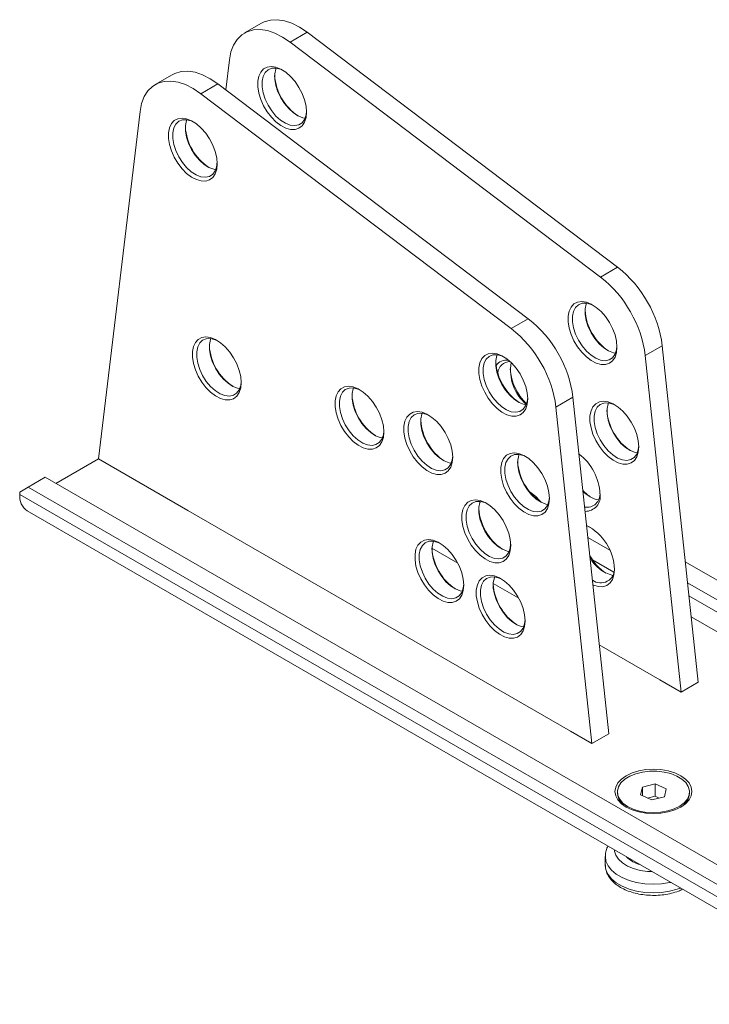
# Model space of a CAD drawing. Header units: millimetres. Extents: x -535 to 50, y 236 to 450.
# Tile 3 of 4: x -136 to -21, y 271 to 435. Entities that reach past the tile are written whole.
import ezdxf

# ---------------------------------------------------------------- set-up
doc = ezdxf.new("R2010")
doc.units = ezdxf.units.MM

msp = doc.modelspace()

# ---------------------------------------------------------------- linework, layer by layer
at = {"linetype": 'Continuous', "lineweight": 15}
for p, q in [((-95.78, 433.99), (-98.61, 432.36)), ((-91, 430.83), (-88.17, 432.47)), ((-36.58, 393.4), (-88.17, 432.47)), ((-91, 430.83), (-39.41, 391.76)), ((-101.72, 422.91), (-101.13, 427.9)), ((-110.63, 425.42), (-113.46, 423.79)), ((-105.85, 422.26), (-103.02, 423.9)), ((-51.43, 384.82), (-103.02, 423.9)), ((-105.85, 422.26), (-54.26, 383.19)), ((-122.89, 361.53), (-115.98, 419.33)), ((-103.27, 409.99), (-103.16, 410.96)), ((-39.41, 391.76), (-36.58, 393.4)), ((-54.26, 383.19), (-51.43, 384.82)), ((-29.15, 380.35), (-31.98, 378.72)), ((-23.19, 324.39), (-29.15, 380.35)), ((-31.98, 378.72), (-26.02, 322.75)), ((-44, 371.78), (-46.83, 370.14)), ((-38.04, 315.81), (-44, 371.78)), ((-46.83, 370.14), (-40.87, 314.18)), ((-129.96, 357.45), (-122.89, 361.53)), ((-108.04, 352.96), (-122.89, 361.53)), ((-131.73, 358.47), (-134.56, 356.84)), ((-131.73, 358.47), (7.57, 278.06)), ((-134.56, 356.84), (-135.97, 356.02)), ((-135.97, 355.61), (-135.97, 356.02)), ((-135.97, 355.61), (6.15, 273.57)), ((-134.56, 356.84), (4.74, 276.42)), ((-134.73, 352.87), (7.4, 270.82)), ((-108.04, 352.96), (-93.9, 344.8)), ((-37.87, 346.33), (-41.52, 348.44)), ((-63.16, 344.2), (-67.45, 346.67)), ((-58.55, 324.39), (-93.9, 344.8)), ((-40.75, 344.73), (-37.2, 342.68)), ((-10.41, 335.79), (-25.32, 344.4)), ((-53.01, 338.34), (-57.25, 340.78)), ((-11.99, 333.43), (-24.95, 340.92)), ((-12.59, 331.74), (-24.72, 338.74)), ((-24.35, 335.26), (-12.78, 328.58)), ((-39.62, 330.6), (-29.55, 324.79)), ((-58.55, 324.39), (-44.4, 316.22)), ((-26.02, 322.75), (-29.55, 324.79)), ((-26.02, 322.75), (-23.19, 324.39)), ((-40.87, 314.18), (-44.4, 316.22)), ((-40.87, 314.18), (-38.04, 315.81)), ((-32.45, 306.95), (-32.75, 305.63)), ((-30.32, 307.46), (-32.45, 306.95)), ((-32.45, 305.5), (-32.45, 306.95)), ((-28.48, 306.65), (-30.32, 307.46)), ((-30.32, 305.42), (-30.32, 307.46)), ((-28.78, 305.33), (-28.48, 306.65)), ((-36.62, 306.14), (-36.62, 305.89)), ((-32.75, 305.63), (-30.91, 304.82)), ((-30.32, 305.42), (-31.59, 305.12)), ((-30.91, 304.82), (-28.78, 305.33)), ((-29.64, 305.12), (-30.32, 305.42)), ((-24.62, 305.89), (-24.62, 306.14)), ((-38.62, 295.4), (-38.62, 293.97)), ((-38.61, 295.32), (-38.62, 295.4))]:
    msp.add_line(p, q, dxfattribs=at)
at = {"linetype": 'Continuous', "lineweight": 15, "flags": 128}
for points in [[(-88.17, 432.47), (-89.45, 433.33), (-90.73, 433.97), (-91.98, 434.39), (-93.19, 434.57), (-94.31, 434.51), (-95.34, 434.22), (-95.78, 433.99)], [(-101.13, 427.9), (-100.87, 429.21), (-100.44, 430.35), (-99.83, 431.3), (-99.07, 432.06), (-98.17, 432.58), (-97.14, 432.88), (-96.01, 432.94), (-94.81, 432.76), (-93.56, 432.34), (-92.28, 431.69), (-91, 430.83)], [(-103.02, 423.9), (-104.3, 424.75), (-105.58, 425.4), (-106.83, 425.82), (-108.04, 426), (-109.16, 425.94), (-110.19, 425.64), (-110.63, 425.42)], [(-88.3, 419.19), (-88.38, 418.29), (-88.63, 417.53), (-89.02, 416.93), (-89.56, 416.52), (-90.21, 416.31), (-90.95, 416.32), (-91.75, 416.54), (-92.57, 416.97), (-93.38, 417.58), (-94.15, 418.35), (-94.85, 419.26), (-95.45, 420.26), (-95.92, 421.31), (-96.24, 422.37), (-96.41, 423.4), (-96.41, 424.35), (-96.24, 425.18), (-95.92, 425.87), (-95.45, 426.38), (-94.85, 426.69), (-94.15, 426.78), (-93.38, 426.67), (-92.57, 426.34), (-91.75, 425.82), (-90.95, 425.12), (-90.21, 424.28), (-89.56, 423.32), (-89.02, 422.29), (-88.63, 421.23), (-88.38, 420.18), (-88.3, 419.19)], [(-92.18, 426.12), (-92.61, 426.32), (-93.38, 426.52), (-94.09, 426.49), (-94.7, 426.24), (-95.19, 425.79), (-95.53, 425.14), (-95.7, 424.33), (-95.7, 423.41), (-95.53, 422.4), (-95.19, 421.37), (-94.7, 420.35), (-94.09, 419.39), (-93.38, 418.55), (-92.61, 417.86), (-91.81, 417.34), (-91.01, 417.04), (-90.27, 416.95), (-89.6, 417.09), (-89.05, 417.44), (-88.64, 417.99), (-88.38, 418.73), (-88.3, 419.4)], [(-88.55, 418.19), (-88.89, 418.26), (-89.69, 418.57), (-90.49, 419.08), (-91.26, 419.78), (-91.97, 420.62), (-92.58, 421.57), (-93.07, 422.59), (-93.4, 423.63), (-93.58, 424.63), (-93.58, 425.56), (-93.4, 426.36), (-93.35, 426.51)], [(-115.98, 419.33), (-115.72, 420.64), (-115.29, 421.78), (-114.68, 422.73), (-113.92, 423.48), (-113.01, 424.01), (-111.99, 424.31), (-110.86, 424.37), (-109.66, 424.18), (-108.41, 423.77), (-107.13, 423.12), (-105.85, 422.26)], [(-103.14, 410.62), (-103.23, 409.72), (-103.47, 408.96), (-103.87, 408.35), (-104.41, 407.94), (-105.06, 407.74), (-105.8, 407.75), (-106.6, 407.97), (-107.42, 408.39), (-108.23, 409.01), (-109, 409.78), (-109.7, 410.69), (-110.3, 411.69), (-110.77, 412.74), (-111.09, 413.8), (-111.26, 414.82), (-111.26, 415.77), (-111.09, 416.61), (-110.77, 417.29), (-110.3, 417.8), (-109.7, 418.11), (-109, 418.21), (-108.23, 418.1), (-107.42, 417.77), (-106.6, 417.25), (-105.8, 416.55), (-105.06, 415.71), (-104.41, 414.75), (-103.87, 413.72), (-103.47, 412.66), (-103.23, 411.61), (-103.14, 410.62)], [(-107.03, 417.55), (-107.46, 417.74), (-108.23, 417.94), (-108.94, 417.92), (-109.55, 417.67), (-110.04, 417.21), (-110.38, 416.57), (-110.55, 415.76), (-110.55, 414.83), (-110.38, 413.83), (-110.04, 412.79), (-109.55, 411.78), (-108.94, 410.82), (-108.23, 409.98), (-107.46, 409.28), (-106.66, 408.77), (-105.86, 408.46), (-105.12, 408.38), (-104.45, 408.51), (-103.9, 408.87), (-103.49, 409.42), (-103.23, 410.15), (-103.15, 410.83)], [(-103.4, 409.62), (-103.74, 409.69), (-104.53, 410), (-105.34, 410.51), (-106.11, 411.2), (-106.82, 412.05), (-107.43, 413), (-107.92, 414.02), (-108.25, 415.05), (-108.43, 416.06), (-108.43, 416.99), (-108.25, 417.79), (-108.2, 417.94)], [(-36.68, 380.1), (-36.76, 379.2), (-37.01, 378.44), (-37.41, 377.84), (-37.94, 377.43), (-38.59, 377.22), (-39.33, 377.23), (-40.13, 377.45), (-40.95, 377.88), (-41.76, 378.49), (-42.54, 379.27), (-43.23, 380.17), (-43.83, 381.17), (-44.3, 382.22), (-44.62, 383.28), (-44.79, 384.31), (-44.79, 385.26), (-44.62, 386.09), (-44.3, 386.78), (-43.83, 387.29), (-43.23, 387.6), (-42.54, 387.7), (-41.76, 387.58), (-40.95, 387.26), (-40.13, 386.73), (-39.33, 386.04), (-38.59, 385.19), (-37.94, 384.23), (-37.41, 383.2), (-37.01, 382.14), (-36.76, 381.09), (-36.68, 380.1)], [(-40.56, 387.03), (-40.99, 387.23), (-41.77, 387.43), (-42.48, 387.4), (-43.09, 387.16), (-43.57, 386.7), (-43.91, 386.05), (-44.08, 385.25), (-44.08, 384.32), (-43.91, 383.31), (-43.57, 382.28), (-43.09, 381.26), (-42.48, 380.31), (-41.77, 379.46), (-40.99, 378.77), (-40.19, 378.26), (-39.4, 377.95), (-38.65, 377.86), (-37.99, 378), (-37.44, 378.35), (-37.02, 378.91), (-36.77, 379.64), (-36.68, 380.31)], [(-36.93, 379.1), (-37.28, 379.17), (-38.07, 379.48), (-38.87, 379.99), (-39.64, 380.69), (-40.35, 381.53), (-40.97, 382.48), (-41.45, 383.5), (-41.79, 384.54), (-41.96, 385.54), (-41.96, 386.47), (-41.79, 387.28), (-41.73, 387.42)], [(-99.16, 374.21), (-99.24, 373.32), (-99.49, 372.55), (-99.89, 371.95), (-100.43, 371.54), (-101.08, 371.33), (-101.81, 371.34), (-102.61, 371.56), (-103.43, 371.99), (-104.25, 372.6), (-105.02, 373.38), (-105.72, 374.28), (-106.31, 375.28), (-106.78, 376.33), (-107.11, 377.39), (-107.27, 378.42), (-107.27, 379.37), (-107.11, 380.21), (-106.78, 380.89), (-106.31, 381.4), (-105.72, 381.71), (-105.02, 381.81), (-104.25, 381.69), (-103.43, 381.37), (-102.61, 380.85), (-101.81, 380.15), (-101.08, 379.3), (-100.43, 378.35), (-99.89, 377.32), (-99.49, 376.25), (-99.24, 375.21), (-99.16, 374.21)], [(-103.05, 381.15), (-103.47, 381.34), (-104.25, 381.54), (-104.96, 381.52), (-105.57, 381.27), (-106.05, 380.81), (-106.39, 380.16), (-106.56, 379.36), (-106.56, 378.43), (-106.39, 377.43), (-106.05, 376.39), (-105.57, 375.37), (-104.96, 374.42), (-104.25, 373.58), (-103.47, 372.88), (-102.67, 372.37), (-101.88, 372.06), (-101.13, 371.97), (-100.47, 372.11), (-99.92, 372.46), (-99.5, 373.02), (-99.25, 373.75), (-99.16, 374.42)], [(-99.41, 373.22), (-99.76, 373.28), (-100.55, 373.59), (-101.35, 374.11), (-102.13, 374.8), (-102.83, 375.64), (-103.45, 376.6), (-103.93, 377.62), (-104.27, 378.65), (-104.44, 379.66), (-104.44, 380.58), (-104.27, 381.39), (-104.21, 381.54)], [(-51.53, 371.53), (-51.61, 370.63), (-51.86, 369.87), (-52.26, 369.27), (-52.79, 368.86), (-53.44, 368.65), (-54.18, 368.66), (-54.98, 368.88), (-55.8, 369.31), (-56.61, 369.92), (-57.39, 370.69), (-58.08, 371.6), (-58.68, 372.6), (-59.15, 373.65), (-59.47, 374.71), (-59.64, 375.74), (-59.64, 376.69), (-59.47, 377.52), (-59.15, 378.21), (-58.68, 378.71), (-58.08, 379.02), (-57.39, 379.12), (-56.61, 379.01), (-55.8, 378.68), (-54.98, 378.16), (-54.18, 377.46), (-53.44, 376.62), (-52.79, 375.66), (-52.26, 374.63), (-51.86, 373.57), (-51.61, 372.52), (-51.53, 371.53)], [(-55.41, 378.46), (-55.84, 378.66), (-56.62, 378.85), (-57.32, 378.83), (-57.94, 378.58), (-58.42, 378.13), (-58.76, 377.48), (-58.93, 376.67), (-58.93, 375.75), (-58.76, 374.74), (-58.42, 373.71), (-57.94, 372.69), (-57.32, 371.73), (-56.62, 370.89), (-55.84, 370.2), (-55.04, 369.68), (-54.25, 369.38), (-53.5, 369.29), (-52.84, 369.42), (-52.29, 369.78), (-51.87, 370.33), (-51.62, 371.06), (-51.53, 371.74)], [(-51.78, 370.53), (-52.13, 370.6), (-52.92, 370.91), (-53.72, 371.42), (-54.49, 372.11), (-55.2, 372.96), (-55.81, 373.91), (-56.3, 374.93), (-56.64, 375.97), (-56.81, 376.97), (-56.81, 377.9), (-56.64, 378.7), (-56.58, 378.85)], [(-75.44, 366.01), (-75.52, 365.11), (-75.77, 364.35), (-76.17, 363.75), (-76.7, 363.34), (-77.35, 363.13), (-78.09, 363.14), (-78.89, 363.36), (-79.71, 363.79), (-80.52, 364.4), (-81.29, 365.18), (-81.99, 366.08), (-82.59, 367.08), (-83.06, 368.13), (-83.38, 369.19), (-83.55, 370.22), (-83.55, 371.17), (-83.38, 372), (-83.06, 372.69), (-82.59, 373.2), (-81.99, 373.51), (-81.29, 373.61), (-80.52, 373.49), (-79.71, 373.16), (-78.89, 372.64), (-78.09, 371.94), (-77.35, 371.1), (-76.7, 370.14), (-76.17, 369.11), (-75.77, 368.05), (-75.52, 367), (-75.44, 366.01)], [(-79.32, 372.94), (-79.75, 373.14), (-80.52, 373.34), (-81.23, 373.31), (-81.85, 373.06), (-82.33, 372.61), (-82.67, 371.96), (-82.84, 371.15), (-82.84, 370.23), (-82.67, 369.22), (-82.33, 368.19), (-81.85, 367.17), (-81.23, 366.22), (-80.52, 365.37), (-79.75, 364.68), (-78.95, 364.16), (-78.16, 363.86), (-77.41, 363.77), (-76.75, 363.91), (-76.2, 364.26), (-75.78, 364.82), (-75.52, 365.55), (-75.44, 366.22)], [(-75.69, 365.01), (-76.04, 365.08), (-76.83, 365.39), (-77.63, 365.9), (-78.4, 366.6), (-79.11, 367.44), (-79.72, 368.39), (-80.21, 369.41), (-80.55, 370.45), (-80.72, 371.45), (-80.72, 372.38), (-80.55, 373.19), (-80.49, 373.33)], [(-33.06, 363.52), (-33.14, 362.62), (-33.39, 361.86), (-33.78, 361.26), (-34.32, 360.85), (-34.97, 360.64), (-35.71, 360.65), (-36.51, 360.87), (-37.33, 361.3), (-38.14, 361.91), (-38.91, 362.68), (-39.61, 363.59), (-40.21, 364.59), (-40.68, 365.64), (-41, 366.7), (-41.17, 367.73), (-41.17, 368.68), (-41, 369.51), (-40.68, 370.2), (-40.21, 370.71), (-39.61, 371.02), (-38.91, 371.12), (-38.14, 371), (-37.33, 370.67), (-36.51, 370.15), (-35.71, 369.45), (-34.97, 368.61), (-34.32, 367.65), (-33.78, 366.62), (-33.39, 365.56), (-33.14, 364.51), (-33.06, 363.52)], [(-36.94, 370.45), (-37.37, 370.65), (-38.14, 370.85), (-38.85, 370.82), (-39.46, 370.57), (-39.95, 370.12), (-40.29, 369.47), (-40.46, 368.66), (-40.46, 367.74), (-40.29, 366.73), (-39.95, 365.7), (-39.46, 364.68), (-38.85, 363.73), (-38.14, 362.88), (-37.37, 362.19), (-36.57, 361.67), (-35.78, 361.37), (-35.03, 361.28), (-34.37, 361.42), (-33.81, 361.77), (-33.4, 362.33), (-33.14, 363.06), (-33.06, 363.73)], [(-33.31, 362.52), (-33.65, 362.59), (-34.45, 362.9), (-35.25, 363.41), (-36.02, 364.11), (-36.73, 364.95), (-37.34, 365.9), (-37.83, 366.92), (-38.17, 367.96), (-38.34, 368.96), (-38.34, 369.89), (-38.17, 370.69), (-38.11, 370.84)], [(-64, 361.8), (-64.08, 360.9), (-64.33, 360.14), (-64.73, 359.54), (-65.27, 359.13), (-65.92, 358.92), (-66.65, 358.93), (-67.45, 359.15), (-68.27, 359.58), (-69.09, 360.19), (-69.86, 360.96), (-70.56, 361.87), (-71.15, 362.87), (-71.62, 363.92), (-71.95, 364.98), (-72.11, 366.01), (-72.11, 366.96), (-71.95, 367.79), (-71.62, 368.48), (-71.15, 368.98), (-70.56, 369.3), (-69.86, 369.39), (-69.09, 369.28), (-68.27, 368.95), (-67.45, 368.43), (-66.65, 367.73), (-65.92, 366.89), (-65.27, 365.93), (-64.73, 364.9), (-64.33, 363.84), (-64.08, 362.79), (-64, 361.8)], [(-67.88, 368.73), (-68.31, 368.93), (-69.09, 369.13), (-69.8, 369.1), (-70.41, 368.85), (-70.89, 368.4), (-71.23, 367.75), (-71.4, 366.94), (-71.4, 366.02), (-71.23, 365.01), (-70.89, 363.98), (-70.41, 362.96), (-69.8, 362), (-69.09, 361.16), (-68.31, 360.47), (-67.51, 359.95), (-66.72, 359.65), (-65.97, 359.56), (-65.31, 359.69), (-64.76, 360.05), (-64.34, 360.6), (-64.09, 361.34), (-64, 362.01)], [(-64.25, 360.8), (-64.6, 360.87), (-65.39, 361.18), (-66.19, 361.69), (-66.97, 362.39), (-67.67, 363.23), (-68.29, 364.18), (-68.77, 365.2), (-69.11, 366.24), (-69.28, 367.24), (-69.28, 368.17), (-69.11, 368.97), (-69.05, 369.12)], [(-47.91, 354.95), (-47.99, 354.05), (-48.23, 353.29), (-48.63, 352.69), (-49.17, 352.27), (-49.82, 352.07), (-50.56, 352.08), (-51.36, 352.3), (-52.18, 352.72), (-52.99, 353.34), (-53.76, 354.11), (-54.46, 355.02), (-55.06, 356.02), (-55.53, 357.07), (-55.85, 358.13), (-56.02, 359.15), (-56.02, 360.1), (-55.85, 360.94), (-55.53, 361.62), (-55.06, 362.13), (-54.46, 362.44), (-53.76, 362.54), (-52.99, 362.43), (-52.18, 362.1), (-51.36, 361.58), (-50.56, 360.88), (-49.82, 360.04), (-49.17, 359.08), (-48.63, 358.05), (-48.23, 356.99), (-47.99, 355.94), (-47.91, 354.95)], [(-51.79, 361.88), (-52.22, 362.08), (-52.99, 362.27), (-53.7, 362.25), (-54.31, 362), (-54.8, 361.54), (-55.14, 360.9), (-55.31, 360.09), (-55.31, 359.17), (-55.14, 358.16), (-54.8, 357.12), (-54.31, 356.11), (-53.7, 355.15), (-52.99, 354.31), (-52.22, 353.61), (-51.42, 353.1), (-50.62, 352.79), (-49.88, 352.71), (-49.21, 352.84), (-48.66, 353.2), (-48.25, 353.75), (-47.99, 354.48), (-47.91, 355.16)], [(-48.16, 353.95), (-48.5, 354.02), (-49.3, 354.33), (-50.1, 354.84), (-50.87, 355.53), (-51.58, 356.38), (-52.19, 357.33), (-52.68, 358.35), (-53.01, 359.38), (-53.19, 360.39), (-53.19, 361.32), (-53.01, 362.12), (-52.96, 362.27)], [(-54.35, 347.13), (-54.44, 346.23), (-54.68, 345.47), (-55.08, 344.86), (-55.62, 344.45), (-56.27, 344.25), (-57.01, 344.26), (-57.8, 344.48), (-58.62, 344.9), (-59.44, 345.52), (-60.21, 346.29), (-60.91, 347.2), (-61.5, 348.2), (-61.97, 349.25), (-62.3, 350.31), (-62.46, 351.33), (-62.46, 352.28), (-62.3, 353.12), (-61.97, 353.8), (-61.5, 354.31), (-60.91, 354.62), (-60.21, 354.72), (-59.44, 354.61), (-58.62, 354.28), (-57.8, 353.76), (-57.01, 353.06), (-56.27, 352.22), (-55.62, 351.26), (-55.08, 350.23), (-54.68, 349.17), (-54.44, 348.12), (-54.35, 347.13)], [(-58.24, 354.06), (-58.66, 354.25), (-59.44, 354.45), (-60.15, 354.43), (-60.76, 354.18), (-61.25, 353.72), (-61.58, 353.08), (-61.75, 352.27), (-61.75, 351.34), (-61.58, 350.34), (-61.25, 349.3), (-60.76, 348.29), (-60.15, 347.33), (-59.44, 346.49), (-58.66, 345.79), (-57.86, 345.28), (-57.07, 344.97), (-56.33, 344.89), (-55.66, 345.02), (-55.11, 345.38), (-54.7, 345.93), (-54.44, 346.66), (-54.36, 347.34)], [(-54.6, 346.13), (-54.95, 346.2), (-55.74, 346.51), (-56.54, 347.02), (-57.32, 347.71), (-58.03, 348.56), (-58.64, 349.51), (-59.12, 350.53), (-59.46, 351.56), (-59.63, 352.57), (-59.63, 353.5), (-59.46, 354.3), (-59.4, 354.45)], [(-40.99, 350.08), (-41.42, 350.28), (-41.72, 350.38)], [(-62.15, 340.51), (-62.23, 339.62), (-62.48, 338.85), (-62.88, 338.25), (-63.42, 337.84), (-64.07, 337.64), (-64.8, 337.64), (-65.6, 337.87), (-66.42, 338.29), (-67.24, 338.9), (-68.01, 339.68), (-68.71, 340.59), (-69.3, 341.58), (-69.77, 342.64), (-70.1, 343.7), (-70.26, 344.72), (-70.26, 345.67), (-70.1, 346.51), (-69.77, 347.19), (-69.3, 347.7), (-68.71, 348.01), (-68.01, 348.11), (-67.24, 348), (-66.42, 347.67), (-65.6, 347.15), (-64.8, 346.45), (-64.07, 345.6), (-63.42, 344.65), (-62.88, 343.62), (-62.48, 342.56), (-62.23, 341.51), (-62.15, 340.51)], [(-66.04, 347.45), (-66.46, 347.64), (-67.24, 347.84), (-67.95, 347.82), (-68.56, 347.57), (-69.04, 347.11), (-69.38, 346.47), (-69.55, 345.66), (-69.55, 344.73), (-69.38, 343.73), (-69.04, 342.69), (-68.56, 341.67), (-67.95, 340.72), (-67.24, 339.88), (-66.46, 339.18), (-65.66, 338.67), (-64.87, 338.36), (-64.12, 338.27), (-63.46, 338.41), (-62.91, 338.77), (-62.49, 339.32), (-62.24, 340.05), (-62.16, 340.73)], [(-62.4, 339.52), (-62.75, 339.59), (-63.54, 339.89), (-64.34, 340.41), (-65.12, 341.1), (-65.83, 341.95), (-66.44, 342.9), (-66.92, 343.92), (-67.26, 344.95), (-67.43, 345.96), (-67.43, 346.88), (-67.26, 347.69), (-67.2, 347.84)], [(-37.11, 343.15), (-37.19, 342.25), (-37.44, 341.49), (-37.84, 340.89), (-38.37, 340.47), (-39.02, 340.27), (-39.76, 340.28), (-40.56, 340.5), (-40.67, 340.55)], [(-51.96, 334.58), (-52.04, 333.68), (-52.29, 332.91), (-52.69, 332.31), (-53.22, 331.9), (-53.87, 331.7), (-54.61, 331.7), (-55.41, 331.93), (-56.23, 332.35), (-57.04, 332.97), (-57.81, 333.74), (-58.51, 334.65), (-59.11, 335.65), (-59.58, 336.7), (-59.9, 337.76), (-60.07, 338.78), (-60.07, 339.73), (-59.9, 340.57), (-59.58, 341.25), (-59.11, 341.76), (-58.51, 342.07), (-57.81, 342.17), (-57.04, 342.06), (-56.23, 341.73), (-55.41, 341.21), (-54.61, 340.51), (-53.87, 339.67), (-53.22, 338.71), (-52.69, 337.68), (-52.29, 336.62), (-52.04, 335.57), (-51.96, 334.58)], [(-55.84, 341.51), (-56.27, 341.7), (-57.04, 341.9), (-57.75, 341.88), (-58.36, 341.63), (-58.85, 341.17), (-59.19, 340.53), (-59.36, 339.72), (-59.36, 338.79), (-59.19, 337.79), (-58.85, 336.75), (-58.36, 335.73), (-57.75, 334.78), (-57.04, 333.94), (-56.27, 333.24), (-55.47, 332.73), (-54.68, 332.42), (-53.93, 332.34), (-53.27, 332.47), (-52.71, 332.83), (-52.3, 333.38), (-52.04, 334.11), (-51.96, 334.79)], [(-52.21, 333.58), (-52.55, 333.65), (-53.35, 333.95), (-54.15, 334.47), (-54.92, 335.16), (-55.63, 336.01), (-56.24, 336.96), (-56.73, 337.98), (-57.07, 339.01), (-57.24, 340.02), (-57.24, 340.95), (-57.07, 341.75), (-57.01, 341.9)], [(-35.14, 303.61), (-35.94, 304.17), (-36.53, 304.81), (-36.89, 305.5), (-37.02, 306.22), (-36.89, 306.94), (-36.53, 307.64), (-35.94, 308.27), (-35.14, 308.83), (-34.17, 309.29), (-33.06, 309.63), (-31.86, 309.85), (-30.62, 309.92), (-29.37, 309.85), (-28.17, 309.63), (-27.06, 309.29), (-26.09, 308.83), (-25.29, 308.27), (-24.7, 307.64), (-24.34, 306.94), (-24.22, 306.22), (-24.34, 305.5), (-24.7, 304.81), (-25.29, 304.17), (-26.09, 303.61), (-27.06, 303.15), (-28.17, 302.81), (-29.37, 302.6), (-30.62, 302.53), (-31.86, 302.6), (-33.06, 302.81), (-34.17, 303.15), (-35.14, 303.61)], [(-35.38, 308.24), (-36.02, 307.64), (-36.43, 306.99), (-36.61, 306.29), (-36.54, 305.59), (-36.23, 304.92), (-35.69, 304.29), (-34.94, 303.74), (-34.01, 303.28), (-32.94, 302.95), (-31.78, 302.74), (-30.57, 302.68), (-29.37, 302.75), (-28.21, 302.97), (-27.15, 303.31), (-26.24, 303.77), (-25.5, 304.33), (-24.97, 304.96), (-24.68, 305.64), (-24.62, 306.34), (-24.82, 307.03), (-25.25, 307.69), (-25.9, 308.28), (-26.74, 308.78), (-27.74, 309.18), (-28.86, 309.45), (-30.05, 309.59), (-31.26, 309.58), (-32.45, 309.44), (-33.56, 309.16), (-34.55, 308.75), (-35.38, 308.24)], [(-37.11, 296.51), (-37.09, 296.3), (-36.87, 295.6), (-36.42, 294.94), (-35.76, 294.33), (-34.92, 293.81), (-33.91, 293.39), (-32.8, 293.09), (-31.6, 292.92), (-30.81, 292.88)], [(-27.73, 291.1), (-27.95, 291.05), (-29.3, 290.85), (-30.69, 290.78), (-32.07, 290.86), (-33.42, 291.08), (-34.68, 291.42), (-35.81, 291.89), (-36.79, 292.47), (-37.58, 293.13), (-38.16, 293.86), (-38.51, 294.64), (-38.61, 295.32)], [(-38.62, 293.97), (-38.51, 293.21), (-38.16, 292.43), (-37.58, 291.7), (-36.79, 291.04), (-35.81, 290.46), (-34.68, 289.99), (-33.42, 289.65), (-32.07, 289.43), (-30.69, 289.36), (-29.3, 289.42), (-27.95, 289.62), (-26.68, 289.95), (-26.11, 290.16)]]:
    msp.add_lwpolyline(points, dxfattribs=at)
at = {"linetype": 'Continuous', "lineweight": 15}
for centre, radius, start, end in [((-84.79, 425.91), 8.83, 183.9243, 236.0703), ((-99.64, 417.34), 8.83, 183.9243, 236.0703), ((-48.9, 377.75), 19.92, 7.4988, 51.7813), ((-51.72, 376.12), 19.91, 7.4908, 51.7894), ((-63.75, 369.18), 19.92, 7.4988, 51.7813), ((-33.17, 386.82), 8.83, 183.9243, 236.0703), ((-66.57, 367.55), 19.91, 7.4908, 51.7894), ((-95.65, 380.93), 8.83, 183.9243, 236.0703), ((-48.02, 378.25), 8.83, 183.9243, 236.0703), ((-55.03, 375.87), 2.1, 81.1647, 146.0772), ((-54.45, 375.64), 2.07, 89.8917, 174.6449), ((-46.97, 376.26), 7.41, 170.018, 229.7701), ((-45.4, 377.2), 9.08, 184.52, 225.8577), ((-71.93, 372.73), 8.83, 183.9243, 236.0703), ((-29.55, 370.24), 8.83, 183.9243, 236.0703), ((-60.49, 368.52), 8.83, 183.9243, 236.0703), ((-48.46, 355.25), 8.96, 2.8454, 52.507), ((-44.3, 361.72), 8.93, 184.2228, 235.3993), ((-133.04, 355.29), 2.95, 173.6681, 235.0197), ((-55.32, 349.64), 7.6, 38.4483, 56.6166), ((-37.14, 361.04), 7.05, 222.2253, 237.499), ((-38.87, 359.3), 4.68, 222.2469, 259.1392), ((-41.69, 355.67), 2.19, 260.3712, 6.2078), ((-41.93, 355.27), 2.47, 268.9052, 9.8928), ((-50.84, 353.85), 8.83, 183.9243, 236.0703), ((-45.63, 342.88), 8.53, 1.777, 62.7845), ((-58.65, 347.23), 8.82, 183.6195, 236.0873), ((-34.02, 349.39), 8.2, 208.9483, 236.6502), ((-35.91, 347.91), 5.94, 207.7863, 255.9044), ((-39.37, 343.17), 2.27, 232.2527, 4.6501), ((-48.45, 341.3), 8.83, 183.9243, 236.0703), ((-33.7, 306.15), 2.92, 184.9992, 243.7669), ((-27.51, 306.14), 2.91, 296.0404, 355.1934), ((-31.77, 298.49), 4.57, 223.2924, 256.713)]:
    msp.add_arc(centre, radius, start, end, dxfattribs=at)
for points, knots in [([(-38.19, 297.13), (-38.29, 296.89), (-38.52, 296.37), (-38.64, 295.73), (-38.6, 295.36), (-38.59, 295.29)], [0, 0, 0, 0, 0.412907, 0.892546, 1, 1, 1, 1]), ([(-38.6, 294.03), (-38.6, 293.98), (-38.64, 293.65), (-38.51, 293.04), (-38.19, 292.25), (-37.67, 291.52), (-36.98, 290.84), (-36.11, 290.25), (-35.09, 289.75), (-33.95, 289.35), (-32.73, 289.08), (-31.45, 288.94), (-30.15, 288.92), (-28.86, 289.03), (-27.62, 289.27), (-26.57, 289.57), (-25.99, 289.85), (-25.76, 289.96)], [0, 0, 0, 0, 0.012416, 0.079591, 0.146427, 0.214604, 0.285197, 0.35802, 0.432076, 0.506359, 0.580448, 0.65433, 0.728111, 0.801935, 0.87592, 0.950226, 1, 1, 1, 1])]:
    msp.add_open_spline(points, degree=3, knots=knots, dxfattribs=at)

doc.saveas('drawing.dxf')
